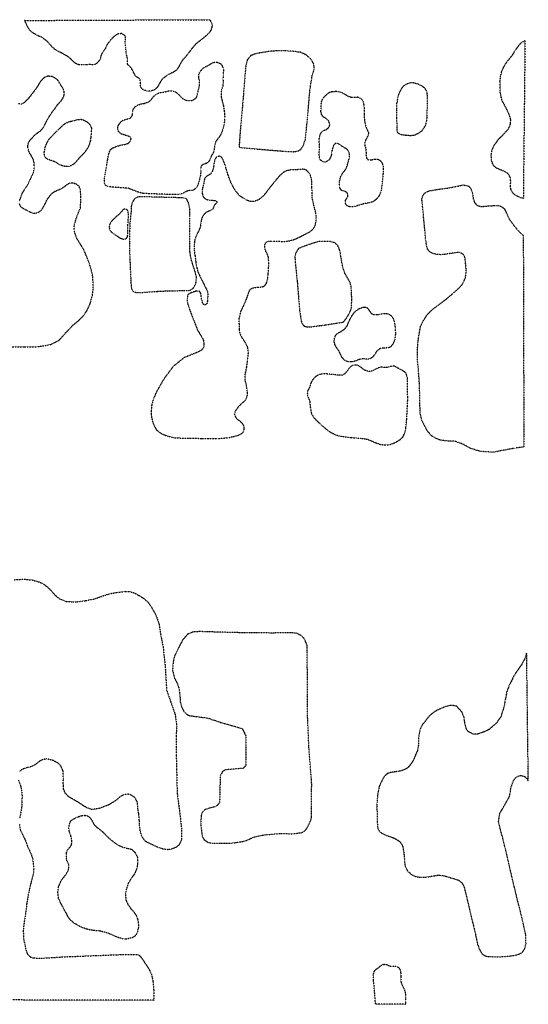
# Model space of a CAD drawing. Extents: x 388846 to 389831, y 107524 to 108327.
# Tile 3 of 3: x 389466 to 389831, y 107540 to 108248. Entities that reach past the tile are written whole.
import ezdxf

# ---------------------------------------------------------------- set-up
doc = ezdxf.new("R2010")
doc.units = 0
doc.header["$MEASUREMENT"] = 0
doc.linetypes.add('Wisdot5', pattern=[0.1, 0.05, -0.05])
doc.linetypes.add('Wisdot7', pattern=[0.2875, 0.125, -0.05, 0.0625, -0.05])
doc.layers.add('E_DTM_Building', color=3, linetype='Wisdot5', lineweight=25)
doc.layers.add('E_DTM_ObscureArea', color=1, linetype='Wisdot7', lineweight=25)

msp = doc.modelspace()

# ---------------------------------------------------------------- linework, layer by layer
at = {"layer": 'E_DTM_Building'}
for points in [[(389630.58, 108220.12, 1640.02), (389629.41, 108218.61, 1640.44), (389628.63, 108215.88, 1640.51), (389628.27, 108213.84, 1640.36), (389627.71, 108207.26, 1640.47), (389626.26, 108189.04, 1640.52), (389624.08, 108164.46, 1640.51), (389623.57, 108156.54, 1640.59), (389624.08, 108155.78, 1640.62), (389643.77, 108154.03, 1640.59), (389655.47, 108153.09, 1640.56), (389662.29, 108152.7, 1640.33), (389666.08, 108153.26, 1640.18), (389667.95, 108154.48, 1640.14), (389669.77, 108157.44, 1640.13), (389671.08, 108161.39, 1640.06), (389672.8, 108177.98, 1640.02), (389674.37, 108197.03, 1639.86), (389676.13, 108207.97, 1639.86), (389677.25, 108210.88, 1639.87), (389677.56, 108213.55, 1639.86), (389676.99, 108216.18, 1639.85), (389674.97, 108219.39, 1639.81), (389671.67, 108222.27, 1639.78), (389667.72, 108224.1, 1639.72), (389661.6, 108224.95, 1639.49), (389656.54, 108225.15, 1639.22), (389651.76, 108225.24, 1639.13), (389645.99, 108224.87, 1639.26), (389641.32, 108224.14, 1639.26), (389636.48, 108223.35, 1639.03), (389634.15, 108222.72, 1639.37), (389631.87, 108221.69, 1639.82), (389630.58, 108220.12, 1640.02)], [(389737.55, 108166.42, 1641.03), (389736.96, 108168.15, 1641.06), (389736.98, 108170.03, 1641.13), (389736.92, 108176.75, 1641.16), (389736.71, 108183.82, 1641.23), (389736.93, 108187.53, 1641.19), (389737.8, 108192.37, 1641.02), (389738.85, 108195.43, 1640.8), (389740.26, 108198.14, 1640.74), (389741.6, 108199.91, 1640.76), (389743.98, 108201.48, 1640.85), (389746.46, 108202.35, 1640.8), (389748.73, 108202.34, 1640.71), (389751.94, 108201.48, 1640.64), (389754.55, 108200.18, 1640.55), (389756.52, 108198.78, 1640.51), (389758.19, 108196.25, 1640.51), (389758.75, 108191.7, 1640.57), (389758.57, 108185.67, 1640.62), (389758.27, 108176.28, 1640.78), (389757.3, 108171.44, 1640.8), (389754.51, 108167.41, 1640.85), (389752.23, 108165.79, 1640.91), (389749.55, 108164.52, 1640.91), (389746.73, 108164.14, 1640.94), (389743.57, 108164.41, 1641), (389740.31, 108164.82, 1641), (389738.83, 108165.42, 1641.03), (389737.55, 108166.42, 1641.03)], [(389828.07, 107940.58, 1639.88), (389821.8, 107939.73, 1639.83), (389814.95, 107938.45, 1639.7), (389805.81, 107936.78, 1639.42), (389796.76, 107937.36, 1639.39), (389789.45, 107939.7, 1639.46), (389783.99, 107942.69, 1639.38), (389778.49, 107944.66, 1639.2), (389771.25, 107944.97, 1638.91), (389767.37, 107945.7, 1638.91), (389764.51, 107947, 1639.02), (389761.61, 107948.69, 1639.1), (389758.76, 107952.11, 1639.23), (389756.92, 107955.56, 1639.4), (389754.74, 107959.85, 1639.47), (389753.63, 107964.85, 1639.57), (389753.32, 107973.01, 1639.7), (389753.17, 107984.45, 1639.75), (389752.27, 107996.5, 1640.05), (389751.6, 108003.88, 1640.09), (389751.65, 108011.07, 1640.19), (389752.08, 108016.76, 1640.28), (389753.04, 108022.89, 1640.43), (389753.95, 108027.34, 1640.6), (389756, 108031.52, 1640.76), (389758.9, 108035.97, 1640.91), (389763.25, 108040.13, 1641.04), (389772.34, 108046.79, 1641.22), (389780.72, 108054.07, 1641.1), (389783.92, 108057.45, 1641.12), (389786.02, 108061.85, 1641.16), (389786.71, 108066.65, 1641.16), (389786.17, 108073.32, 1641.06), (389785.75, 108076.72, 1640.94), (389784.71, 108078.89, 1640.91), (389782.33, 108080.14, 1640.87), (389780.34, 108080.28, 1640.83), (389774.16, 108079.39, 1640.83), (389769.17, 108078.67, 1640.78), (389765.73, 108078.87, 1640.75), (389762.42, 108079.73, 1640.75), (389760.35, 108080.84, 1640.78), (389758.65, 108083.1, 1640.79), (389757.62, 108088.98, 1640.8), (389756.21, 108104.08, 1640.83), (389755.38, 108112.61, 1640.9), (389754.91, 108116.54, 1640.93), (389754.89, 108119.14, 1640.95), (389755.51, 108121.04, 1640.96), (389756.8, 108122.97, 1640.97), (389759.51, 108124.46, 1641.01), (389765.52, 108125.57, 1641.04), (389775.1, 108126.88, 1641.11), (389781.82, 108128.21, 1641.11), (389784.51, 108128.86, 1641.09), (389787.91, 108128.26, 1641.03), (389789.49, 108126.93, 1641.08), (389791.01, 108123.39, 1641.1), (389791.74, 108118.79, 1641.15), (389792.82, 108115.87, 1641.17), (389794.71, 108114.01, 1641.17), (389797.71, 108113.37, 1641.16), (389806.63, 108114.03, 1641.04), (389809.41, 108114.14, 1641.01), (389811.83, 108113.42, 1641.05), (389814.07, 108111.64, 1641.09), (389815.82, 108108.02, 1641.08), (389817.78, 108103.85, 1641.02), (389820.32, 108100.4, 1640.93), (389823.78, 108096.23, 1640.95), (389827.64, 108092.46, 1640.8), (389828.07, 107940.58, 1639.88)], [(389544.74, 108088.13, 1639.55), (389544.88, 108081.42, 1639.63), (389545.06, 108075.64, 1639.66), (389545.69, 108061.91, 1639.63), (389546.01, 108055.38, 1639.74), (389546.74, 108053.08, 1639.9), (389548.41, 108051.83, 1640), (389551.01, 108051.42, 1640.03), (389556.84, 108051.83, 1640.04), (389564.35, 108052.36, 1640.05), (389567.31, 108052.56, 1639.86), (389571.77, 108052.71, 1639.78), (389576.14, 108052.73, 1639.69), (389580.15, 108052.88, 1639.63), (389585.01, 108052.9, 1639.63), (389588.36, 108053.23, 1639.93), (389590, 108054.1, 1640.05), (389591.51, 108055.9, 1640.1), (389592.54, 108058.41, 1640.1), (389592.92, 108062.78, 1640.03), (389591.89, 108066.76, 1639.88), (389590.5, 108070.92, 1639.75), (389589.33, 108074.63, 1639.53), (389588.22, 108080.64, 1639.38), (389588.04, 108088.45, 1639.39), (389588.13, 108096.79, 1639.51), (389588.27, 108105.67, 1639.69), (389588.13, 108111.54, 1639.88), (389587.32, 108115.65, 1640.04), (389585.92, 108118.61, 1640.22), (389584.78, 108119.32, 1640.31), (389582.49, 108119.6, 1640.24), (389580.9, 108119.57, 1640.18), (389580.19, 108119.62, 1639.96), (389576.53, 108119.77, 1640.07), (389551.68, 108120.4, 1639.64), (389548.54, 108119.05, 1639.69), (389547.07, 108116.68, 1639.72), (389546.08, 108113.68, 1639.73), (389545.97, 108109.49, 1639.81), (389545.13, 108101.9, 1639.66), (389544.88, 108095.95, 1639.64), (389544.74, 108088.13, 1639.55)], [(389665.26, 108059.99, 1639.98), (389667, 108038.6, 1640.04), (389668.39, 108029.77, 1640), (389670.17, 108027.53, 1639.97), (389672.09, 108026.86, 1639.97), (389674.01, 108026.79, 1639.94), (389684.83, 108028.17, 1639.97), (389698.1, 108030.25, 1639.83), (389699.61, 108031.74, 1639.9), (389701.13, 108033.96, 1639.86), (389702.82, 108036.65, 1639.8), (389704.1, 108039.88, 1639.72), (389704.5, 108045.76, 1639.73), (389704.29, 108051.46, 1639.75), (389704.02, 108055.79, 1639.97), (389703.31, 108058.61, 1639.98), (389701.47, 108061.93, 1639.92), (389699.57, 108065.3, 1639.85), (389697.86, 108070.23, 1639.82), (389696.93, 108075.88, 1639.85), (389695.83, 108081.89, 1639.86), (389694.35, 108085.44, 1639.89), (389692.26, 108087.31, 1639.89), (389689.38, 108088.11, 1639.93), (389685.42, 108088.25, 1639.9), (389680.32, 108088.1, 1639.93), (389673.76, 108086.04, 1639.98), (389666.24, 108083.2, 1640), (389664.48, 108080.45, 1640), (389663.63, 108077.63, 1640), (389663.78, 108073.67, 1640.04), (389665.26, 108059.99, 1639.98)], [(389672.7, 107770.37, 1638.97), (389672.31, 107798.06, 1639.11), (389670.75, 107802.29, 1639.2), (389668.41, 107804.87, 1639.34), (389664.86, 107806.75, 1639.4), (389662.02, 107807.04, 1639.49), (389648.17, 107806.91, 1639.54), (389630.55, 107806.96, 1639.47), (389606.8, 107807.59, 1639.2), (389595.42, 107807.93, 1638.93), (389590.33, 107807.63, 1638.84), (389586.38, 107805.9, 1638.77), (389582.91, 107801.82, 1638.78), (389577.04, 107790.25, 1638.73), (389576.13, 107785.55, 1638.74), (389575.72, 107780.02, 1638.69), (389577.05, 107774.76, 1638.7), (389578.84, 107771.3, 1638.78), (389580.29, 107767.3, 1638.91), (389580.98, 107762.31, 1638.97), (389581.33, 107756.95, 1638.92), (389582.46, 107753.33, 1638.81), (389583.92, 107750.42, 1638.83), (389585.82, 107748.6, 1638.83), (389587.84, 107747.55, 1638.84), (389601.13, 107745.78, 1639.11), (389610.41, 107742.66, 1639.09), (389621.62, 107739.53, 1639.3), (389625.82, 107738.13, 1639.48), (389628.26, 107733.19, 1639.51), (389628.35, 107711.85, 1639.52), (389626.64, 107709.72, 1639.52), (389613.55, 107708.6, 1639.14), (389611.52, 107707.24, 1639.1), (389609.97, 107704.24, 1639.01), (389609.53, 107685.25, 1638.93), (389608.87, 107684.05, 1638.92), (389606.83, 107682.31, 1638.91), (389599.16, 107680.11, 1638.74), (389597.07, 107678.04, 1638.7), (389596.23, 107675.64, 1638.45), (389596.03, 107668.75, 1638.45), (389597.07, 107660.64, 1638.4), (389598.37, 107658.44, 1638.43), (389600.72, 107656.79, 1638.46), (389603.72, 107655.89, 1638.5), (389617.9, 107655.87, 1638.74), (389627.37, 107657.34, 1638.78), (389634.67, 107660.53, 1639.02), (389642.23, 107661.96, 1639.18), (389652.03, 107662.78, 1639.12), (389662.38, 107662.72, 1638.7), (389668.57, 107663.45, 1638.43), (389670.98, 107664.97, 1638.3), (389672.64, 107667.31, 1638.29), (389674.63, 107671.35, 1638.15), (389675.53, 107674.3, 1638.09), (389675.67, 107698.93, 1638.3), (389673.69, 107724.33, 1638.62), (389672.68, 107748.37, 1638.9), (389672.7, 107770.37, 1638.97)], [(389722.65, 107671.66, 1637.87), (389723.19, 107666.63, 1638.02), (389724.13, 107664.66, 1638.17), (389725.78, 107663.25, 1638.31), (389728.38, 107661.96, 1638.36), (389730.91, 107660.99, 1638.37), (389733.89, 107659.96, 1638.34), (389736.75, 107658.54, 1638.39), (389738.96, 107657.01, 1638.45), (389740.54, 107654.77, 1638.52), (389741.16, 107653.31, 1638.61), (389741.59, 107650.32, 1638.68), (389742.14, 107646.69, 1638.73), (389742.31, 107642.94, 1638.58), (389742.73, 107639.44, 1638.64), (389744.49, 107635.94, 1638.67), (389747.66, 107633.18, 1638.7), (389750.13, 107632.03, 1638.73), (389753.24, 107631.5, 1638.67), (389757.63, 107631.54, 1638.62), (389761.19, 107632.02, 1638.67), (389766.91, 107633.07, 1638.68), (389772.37, 107632.09, 1638.92), (389777, 107630.6, 1638.99), (389780.94, 107629.49, 1639.15), (389783.28, 107627.83, 1639.29), (389785.1, 107624.77, 1639.39), (389789.76, 107605.1, 1639.27), (389791.31, 107598.86, 1639.04), (389793.23, 107590.59, 1639.13), (389794.71, 107583.46, 1639.14), (389796.15, 107579.57, 1639.01), (389797.98, 107576.45, 1638.84), (389800.89, 107574.72, 1638.76), (389802.99, 107574.45, 1638.77), (389809.98, 107574.22, 1638.7), (389817.92, 107574.81, 1638.62), (389823.72, 107575.85, 1638.59), (389826.84, 107577.3, 1638.7), (389828.76, 107580.08, 1638.7), (389829.61, 107583.64, 1638.7), (389829.46, 107590.06, 1638.76), (389827.29, 107599.86, 1638.86), (389821.14, 107624.62, 1639.1), (389814.63, 107652.56, 1639.17), (389809.85, 107671.33, 1639.24), (389810.71, 107677.11, 1639.18), (389813.98, 107682.75, 1639.11), (389817.77, 107689.53, 1639.05), (389818.89, 107696.07, 1639.05), (389820.44, 107700.44, 1639.05), (389822.69, 107703.48, 1639.05), (389825.55, 107704.61, 1639.01), (389828.41, 107703.96, 1639.01), (389830.18, 107702.48, 1639.02), (389831.25, 107700.44, 1639.04), (389830.07, 107792.36, 1638.76), (389828.65, 107788.36, 1638.8), (389826.27, 107783.86, 1638.82), (389824.03, 107780.82, 1638.73), (389822.43, 107778.48, 1638.77), (389820.76, 107775.95, 1638.89), (389819.54, 107773.22, 1639.02), (389817.48, 107769.23, 1639.21), (389815.93, 107765.05, 1639.23), (389814.69, 107759.08, 1639.17), (389813.76, 107753.81, 1639.26), (389811.5, 107746.64, 1639.29), (389808.23, 107742.02, 1639.23), (389802.8, 107737.41, 1639.32), (389798.66, 107735.59, 1639.3), (389794.9, 107734.28, 1639.15), (389791.47, 107734.36, 1639.04), (389788.24, 107735.97, 1638.93), (389786.66, 107738.21, 1638.89), (389785.73, 107741.9, 1638.92), (389785.06, 107746.41, 1638.92), (389783.68, 107750.04, 1638.92), (389779.83, 107754.26, 1638.86), (389777.1, 107754.79, 1638.86), (389773.92, 107754.68, 1638.87), (389770.54, 107753.49, 1638.86), (389765.77, 107751.48, 1638.76), (389761.3, 107748.4, 1638.74), (389758.61, 107745.49, 1638.76), (389755.09, 107740.93, 1638.73), (389753.48, 107737.57, 1638.87), (389752.56, 107733.07, 1638.9), (389752.27, 107726.01, 1638.96), (389751.55, 107722.27, 1638.99), (389750.26, 107719.29, 1638.9), (389749.1, 107716.5, 1638.95), (389747.75, 107713.9, 1639.01), (389745.31, 107710.67, 1639.17), (389743.21, 107709.1, 1639.13), (389739.7, 107707.78, 1639.14), (389736.27, 107707.23, 1638.9), (389732.58, 107706.74, 1638.59), (389730.03, 107705.93, 1638.25), (389727.6, 107703.66, 1638.03), (389725.74, 107700.05, 1638.09), (389724.07, 107696.31, 1638.15), (389723.08, 107691.1, 1638.14), (389722.53, 107684.43, 1638.05), (389722.65, 107671.66, 1637.87)]]:
    msp.add_polyline3d(points, dxfattribs=at)
at = {"layer": 'E_DTM_ObscureArea'}
for points in [[(389583.16, 108218.78, 1639.35), (389581.88, 108217.02, 1639.54), (389580.94, 108215.17, 1639.7), (389579.95, 108213.19, 1639.88), (389578.58, 108211.34, 1639.94), (389576.54, 108209.99, 1639.97), (389574.9, 108209.11, 1640.01), (389573, 108208.16, 1639.93), (389570.25, 108206.36, 1639.79), (389568.47, 108204.96, 1639.78), (389567.19, 108203.33, 1639.97), (389566.43, 108201.88, 1640.22), (389565.62, 108200.43, 1640.47), (389564.51, 108198.72, 1640.54), (389562.91, 108197.27, 1640.54), (389560.17, 108196.27, 1640.52), (389557.48, 108196.33, 1640.41), (389555.1, 108197.01, 1640.37), (389553.73, 108197.9, 1640.32), (389552.82, 108199.27, 1640.15), (389552.7, 108201.17, 1640.06), (389552.71, 108202.89, 1640.2), (389552.41, 108204.44, 1640.37), (389551.88, 108205.32, 1640.44), (389550.91, 108205.86, 1640.5), (389549.73, 108206.53, 1640.52), (389548.72, 108207.77, 1640.43), (389548.2, 108208.92, 1640.38), (389547.58, 108210.11, 1640.19), (389546.93, 108211.4, 1639.79), (389546.14, 108212.73, 1639.9), (389544.91, 108214.15, 1641.11), (389543.55, 108215.3, 1642.74), (389543.3, 108216.54, 1643.8), (389543.48, 108217.82, 1644.06), (389543.4, 108219.45, 1643.6), (389543.06, 108221.09, 1642.57), (389542.45, 108223.25, 1641.19), (389542.37, 108224.31, 1640.38), (389542.29, 108225.99, 1640.01), (389542.13, 108227.62, 1639.7), (389541.7, 108230.23, 1639.6), (389541.8, 108232.75, 1639.53), (389542.03, 108234.64, 1639.54), (389541.47, 108236.32, 1639.6), (389539.18, 108237.57, 1639.63), (389536.71, 108237.41, 1639.66), (389534.05, 108235.84, 1639.63), (389532.45, 108234.21, 1639.62), (389530.94, 108232.63, 1639.57), (389528.85, 108229.86, 1639.59), (389528.09, 108228.37, 1639.62), (389527.47, 108226.96, 1639.66), (389526.36, 108225.47, 1639.81), (389525.2, 108223.75, 1639.95), (389524.75, 108222.78, 1640.26), (389524.3, 108221.55, 1640.65), (389524.03, 108220.32, 1640.23), (389523.72, 108219.21, 1639.84), (389522.87, 108217.94, 1639.82), (389521.45, 108216.36, 1639.82), (389519.9, 108215.31, 1639.85), (389518.4, 108215.18, 1639.87), (389516.67, 108215.33, 1639.97), (389514.29, 108215.25, 1640.1), (389512, 108215.13, 1640.1), (389510.32, 108215.1, 1640.12), (389508.33, 108215.24, 1639.79), (389506.53, 108215.92, 1639.53), (389505.38, 108216.67, 1639.5), (389504.15, 108217.74, 1639.67), (389502.53, 108219.51, 1639.56), (389501.04, 108220.72, 1639.34), (389498.88, 108222.01, 1639.22), (389496.11, 108223.57, 1639.17), (389493.65, 108224.78, 1639.16), (389491.14, 108226.33, 1639.14), (389489.3, 108227.98, 1639.11), (389487.63, 108229.93, 1639.2), (389485.7, 108231.97, 1639.31), (389482.14, 108234.73, 1639.32), (389479.37, 108235.94, 1639.42), (389476.95, 108237.19, 1639.54), (389475.32, 108238.12, 1639.7), (389473.56, 108239.68, 1640.01), (389472.08, 108241.76, 1640.31), (389469.51, 108247.02, 1640.31), (389602.45, 108247.57, 1638.39), (389603.71, 108245.36, 1638.32), (389604.14, 108243.72, 1638.33), (389604, 108242.09, 1638.32), (389603.24, 108239.93, 1638.27), (389601.95, 108238.04, 1638.41), (389599.68, 108235.8, 1638.57), (389596.31, 108233.09, 1638.61), (389593.7, 108231.07, 1638.63), (389592.06, 108229.63, 1638.72), (389589.75, 108226.99, 1638.86), (389588.1, 108224.79, 1639.14), (389585.7, 108221.63, 1639.25), (389583.16, 108218.78, 1639.35)], [(389828.88, 108232.53, 1639.11), (389827.68, 108119.11, 1640.69), (389824.6, 108120.09, 1640.92), (389821.43, 108121.74, 1640.97), (389819.55, 108123.87, 1640.85), (389818.72, 108125.86, 1640.83), (389818.47, 108128.03, 1640.69), (389818.62, 108130.81, 1640.75), (389818.54, 108133.41, 1640.79), (389817.5, 108135.98, 1640.72), (389815.97, 108137.53, 1640.69), (389813.54, 108138.83, 1640.72), (389810.95, 108139.77, 1640.8), (389808.35, 108140.98, 1640.79), (389806.64, 108142.35, 1640.85), (389805.67, 108144.08, 1640.86), (389804.81, 108146.91, 1640.79), (389804.61, 108150.62, 1640.77), (389805.2, 108153.88, 1640.72), (389806.64, 108157.14, 1640.66), (389809.62, 108161.31, 1640.6), (389814.32, 108166.19, 1640.54), (389817.17, 108169.35, 1640.39), (389818.56, 108172.87, 1640.35), (389818.62, 108176, 1640.3), (389817.49, 108179.63, 1640.17), (389814.92, 108184.94, 1639.86), (389812.39, 108189.46, 1639.92), (389811.05, 108195.47, 1639.82), (389810.94, 108199.13, 1639.79), (389810.92, 108203.46, 1639.58), (389811.39, 108206.99, 1639.39), (389812.16, 108210.38, 1639.31), (389813.67, 108213.68, 1639.28), (389815.06, 108216.01, 1639.28), (389817.06, 108218.69, 1639.28), (389819.51, 108221.72, 1639.28), (389822.85, 108226.78, 1639.15), (389824.89, 108229.77, 1639.18), (389826.84, 108231.48, 1639.12), (389828.88, 108232.53, 1639.11)], [(389595.09, 108202.02, 1639.94), (389594.97, 108203.83, 1639.85), (389594.5, 108206.13, 1639.75), (389594.69, 108208.43, 1639.63), (389595.8, 108210.54, 1639.56), (389597.53, 108212.6, 1639.53), (389599.71, 108213.91, 1639.54), (389601.74, 108214.87, 1639.5), (389603.87, 108216.27, 1639.38), (389605.9, 108217.06, 1639.38), (389607.93, 108217, 1639.35), (389610.09, 108216.06, 1639.29), (389611.23, 108214.77, 1639.23), (389612.19, 108212.52, 1639.26), (389612.31, 108210.4, 1639.31), (389611.98, 108207.93, 1639.28), (389611.97, 108204.88, 1639.37), (389612.04, 108201.97, 1639.37), (389611.8, 108199.54, 1639.42), (389610.64, 108196.15, 1639.31), (389610.65, 108192, 1639.41), (389611.22, 108189.84, 1639.45), (389612.25, 108185.81, 1639.48), (389612.93, 108181.57, 1639.54), (389613.26, 108176.85, 1639.67), (389612.79, 108172.48, 1639.78), (389611.66, 108168.21, 1639.85), (389610.5, 108165.3, 1639.82), (389609.25, 108163.23, 1639.79), (389607.87, 108161.61, 1639.59), (389606.8, 108159.94, 1639.67), (389606.31, 108158.53, 1639.85), (389605.85, 108156.19, 1640.16), (389605.53, 108153.28, 1640.28), (389604.68, 108151.34, 1640.35), (389603.7, 108149.89, 1640.5), (389603.16, 108148.75, 1640.62), (389602.71, 108147.56, 1640.87), (389602.13, 108146.28, 1640.91), (389601.11, 108145.1, 1640.9), (389599.78, 108144.27, 1640.94), (389598.63, 108143.83, 1640.88), (389597.53, 108143.44, 1640.74), (389596.51, 108142.7, 1640.44), (389595.97, 108141.55, 1640.07), (389595.92, 108139.96, 1639.75), (389596, 108138.51, 1639.38), (389595.85, 108136.17, 1639.37), (389595.39, 108133.74, 1639.97), (389594.9, 108132.11, 1640.26), (389594.4, 108130.17, 1640.62), (389593.6, 108128.24, 1640.71), (389592.57, 108126.61, 1640.63), (389591.11, 108125.29, 1640.52), (389589.78, 108124.82, 1640.37), (389587.66, 108124.74, 1640.28), (389586.03, 108124.31, 1640.34), (389584.57, 108123.65, 1640.32), (389582.97, 108122.56, 1640.24), (389581.2, 108122.17, 1640.1), (389576.3, 108121.89, 1640.12), (389554.72, 108122.68, 1639.7), (389550.89, 108123.72, 1639.69), (389544.06, 108126.41, 1639.63), (389532.37, 108127.32, 1639.51), (389529.51, 108127.51, 1639.51), (389527.83, 108128.36, 1639.51), (389526.83, 108130.13, 1639.51), (389526.75, 108132.03, 1639.53), (389527.08, 108134.94, 1639.63), (389527.62, 108137.8, 1639.87), (389528.31, 108142.08, 1640), (389529.18, 108147.2, 1640.2), (389529.86, 108150.68, 1640.31), (389530.45, 108152.79, 1640.32), (389531.34, 108154.38, 1640.32), (389533.03, 108155.6, 1640.31), (389535.72, 108156.6, 1640.32), (389538.55, 108157.47, 1640.15), (389541.25, 108157.85, 1640.04), (389543.77, 108158.72, 1640.06), (389545.63, 108160.52, 1640.04), (389545.95, 108162.15, 1639.95), (389545.25, 108163.3, 1639.94), (389543.14, 108164.15, 1639.93), (389541.07, 108164.78, 1639.9), (389538.91, 108165.46, 1639.82), (389537.02, 108167.06, 1639.85), (389536.33, 108169.09, 1639.88), (389536.74, 108171.6, 1639.87), (389538.39, 108173.93, 1639.87), (389539.67, 108175.12, 1639.87), (389542.37, 108176.03, 1639.97), (389544.4, 108176.46, 1640.25), (389545.6, 108177.11, 1640.47), (389546.4, 108178.03, 1640.69), (389546.89, 108179.09, 1640.81), (389546.99, 108180.86, 1640.83), (389547.35, 108182.84, 1640.8), (389548.47, 108184.69, 1640.72), (389550.64, 108186.22, 1640.63), (389553.07, 108187.04, 1640.59), (389555.68, 108187.51, 1640.57), (389558.29, 108188.43, 1640.55), (389559.93, 108189.61, 1640.57), (389560.99, 108190.93, 1640.56), (389562.33, 108192.55, 1640.52), (389563.97, 108194, 1640.5), (389565.7, 108194.87, 1640.52), (389568.44, 108195.47, 1640.56), (389570.56, 108195.77, 1640.5), (389573.08, 108196.5, 1640.41), (389575.68, 108196.4, 1640.37), (389578.19, 108195.55, 1640.31), (389579.99, 108193.9, 1640.28), (389581.61, 108192.22, 1640.25), (389583.24, 108190.75, 1640.13), (389584.51, 108190.04, 1640.09), (389586.01, 108189.63, 1640.19), (389588.79, 108189.39, 1640.25), (389590.34, 108189.69, 1640.32), (389592.07, 108190.88, 1640.32), (389593.04, 108191.88, 1640.26), (389593.54, 108193.51, 1640.16), (389594.22, 108196.47, 1640.12), (389594.94, 108199.51, 1640.04), (389595.09, 108202.02, 1639.94)], [(389465.89, 108117.61, 1640.26), (389466.87, 108120.27, 1640.07), (389467.85, 108122.97, 1639.78), (389469.43, 108125.4, 1639.67), (389470.95, 108127.68, 1639.63), (389472.35, 108130.34, 1639.7), (389473.18, 108132.03, 1639.75), (389475.18, 108136.24, 1639.6), (389476.16, 108138.81, 1639.64), (389476.45, 108141.83, 1639.58), (389476.33, 108144.86, 1639.5), (389475.75, 108147.07, 1639.38), (389474.98, 108148.64, 1639.26), (389473.84, 108150.57, 1639.23), (389472.75, 108152.5, 1639.17), (389471.94, 108154.76, 1639.32), (389471.82, 108157.05, 1639.67), (389472.15, 108158.75, 1640.33), (389473.08, 108160.58, 1641.01), (389474.83, 108162.54, 1641.65), (389476.5, 108164.42, 1642.31), (389478.43, 108165.97, 1642.42), (389480.83, 108167.65, 1642.45), (389482.58, 108169.57, 1642.43), (389483.74, 108171.54, 1642.27), (389485.88, 108175.79, 1641.94), (389487.46, 108178.49, 1641.77), (389490, 108182.06, 1641.38), (389491.67, 108184.3, 1640.92), (389493.2, 108186.58, 1640.42), (389495.46, 108189, 1639.93), (389496.94, 108191.1, 1639.7), (389497.87, 108193.21, 1639.67), (389497.93, 108195.41, 1639.63), (389497.62, 108196.88, 1639.57), (389496.62, 108198.82, 1639.47), (389495.3, 108200.89, 1639.5), (389493.66, 108203.7, 1639.47), (389491.7, 108205.5, 1639.29), (389489.18, 108206.71, 1639.12), (389486.06, 108206.96, 1638.97), (389483.44, 108205.87, 1638.92), (389481.41, 108203.86, 1639.09), (389479.74, 108201.35, 1639.24), (389477.89, 108198.42, 1639.27), (389475.53, 108195.18, 1639.26), (389472.48, 108191.25, 1639.21), (389469.1, 108187.92, 1639.24), (389467.22, 108186.92, 1639.23), (389465.15, 108187.11, 1639.21)], [(389682.43, 108186.14, 1640.16), (389682.75, 108188.69, 1640.25), (389683.69, 108190.94, 1640.23), (389685.38, 108192.87, 1640.16), (389686.89, 108194.19, 1640.17), (389688.31, 108195.33, 1640.22), (389690.25, 108195.98, 1640.38), (389693.34, 108196.14, 1640.54), (389696.25, 108195.68, 1640.59), (389698.28, 108194.87, 1640.5), (389700.52, 108193.4, 1640.59), (389702.19, 108192.46, 1640.65), (389704.35, 108191.83, 1640.72), (389706.47, 108192, 1640.84), (389708.72, 108192.03, 1640.87), (389710.75, 108191.18, 1640.87), (389712.37, 108189.54, 1640.82), (389713.23, 108185.65, 1640.97), (389713.37, 108179.82, 1641.2), (389713.49, 108176.64, 1641.26), (389714, 108172.93, 1641.22), (389714.73, 108170.1, 1641.09), (389715.56, 108168.33, 1641.13), (389716.38, 108166.43, 1640.94), (389716.38, 108164.97, 1640.76), (389715.44, 108162.95, 1640.67), (389714.32, 108160.92, 1640.69), (389713.87, 108159.07, 1640.69), (389713.95, 108156.95, 1640.67), (389714.55, 108154.66, 1640.91), (389714.71, 108152.27, 1640.98), (389714.66, 108150.37, 1641.07), (389715, 108148.3, 1641.18), (389715.65, 108147.23, 1641.35), (389716.49, 108146.79, 1641.56), (389718.56, 108146.82, 1641.6), (389721.08, 108147.47, 1641.57), (389723.11, 108147.37, 1641.4), (389724.92, 108146.43, 1641.26), (389726.19, 108144.7, 1641.16), (389727.05, 108142.05, 1641.01), (389726.94, 108137.19, 1640.76), (389726.23, 108129.43, 1640.57), (389725.27, 108123.7, 1640.62), (389723.84, 108120.62, 1640.56), (389721.84, 108118.29, 1640.57), (389719.18, 108116.54, 1640.65), (389715.95, 108115.76, 1640.76), (389711.98, 108115.04, 1640.7), (389707.82, 108113.69, 1640.72), (389705.79, 108113, 1640.66), (389702.87, 108113.06, 1640.6), (389700.76, 108114.04, 1640.65), (389699.89, 108115.77, 1640.62), (389699.95, 108117.84, 1640.54), (389700.88, 108119.29, 1640.53), (389701.68, 108120.66, 1640.5), (389701.34, 108122.95, 1640.56), (389699.67, 108124.2, 1640.5), (389696.98, 108124.97, 1640.47), (389695.85, 108126.61, 1640.47), (389695.72, 108128.15, 1640.38), (389695.57, 108131.02, 1640.42), (389696.34, 108134.46, 1640.39), (389697.81, 108137.01, 1640.5), (389699.19, 108138.94, 1640.48), (389700.74, 108141.1, 1640.45), (389701.24, 108143.13, 1640.5), (389702.05, 108145.77, 1640.6), (389702.77, 108148.06, 1640.73), (389702.91, 108149.74, 1640.9), (389702.53, 108152.25, 1640.91), (389701.61, 108154.02, 1640.7), (389699.77, 108155.32, 1640.56), (389697.88, 108156.3, 1640.53), (389695.85, 108157.81, 1640.44), (389694.01, 108158.66, 1640.39), (389692.42, 108158.49, 1640.41), (389691.39, 108157.17, 1640.54), (389690.36, 108154.36, 1640.53), (389690.04, 108151.89, 1640.54), (389689.67, 108149.9, 1640.48), (389688.55, 108147.22, 1640.42), (389686.69, 108145.73, 1640.42), (389685.32, 108145.29, 1640.41), (389683.78, 108145.48, 1640.41), (389682.24, 108146.5, 1640.47), (389681.49, 108147.57, 1640.5), (389681.02, 108150.09, 1640.54), (389681.23, 108154.32, 1640.44), (389681.16, 108158.6, 1640.34), (389681.05, 108161.65, 1640.34), (389681.64, 108164.87, 1640.31), (389682.8, 108166.89, 1640.31), (389684.35, 108167.94, 1640.08), (389686.39, 108168.86, 1639.86), (389687.98, 108170.13, 1639.91), (389688.65, 108171.84, 1640), (389688.18, 108174.32, 1640.07), (389687, 108175.74, 1640.07), (389684.98, 108177.16, 1640.03), (389683.7, 108178.01, 1640), (389682.87, 108179.29, 1640.06), (389682.35, 108181.06, 1640.13), (389682.37, 108183.58, 1640.17), (389682.43, 108186.14, 1640.16)], [(389494.4, 108169.2, 1639.37), (389497.64, 108172.23, 1639.28), (389499.32, 108173.37, 1639.28), (389501.44, 108174.28, 1639.17), (389503.26, 108174.71, 1639.23), (389504.89, 108175.06, 1639.54), (389507.41, 108175.79, 1639.81), (389509.75, 108176.09, 1639.98), (389511.65, 108175.55, 1640.03), (389513.06, 108174.88, 1640.01), (389514.64, 108173.9, 1639.98), (389515.96, 108172.65, 1639.91), (389516.92, 108171.28, 1639.79), (389517.48, 108169.77, 1639.6), (389517.33, 108166.33, 1639.6), (389517.05, 108163.24, 1639.72), (389516.59, 108160.16, 1639.79), (389515.69, 108157.16, 1639.82), (389514.44, 108154.87, 1639.79), (389512.3, 108151.89, 1639.76), (389510.04, 108149.6, 1639.72), (389508.53, 108148.07, 1639.72), (389507.6, 108146.88, 1639.67), (389506.13, 108145.08, 1639.53), (389504.53, 108143.68, 1639.35), (389503.02, 108142.76, 1639.29), (389501.03, 108142.11, 1639.37), (389498.92, 108142.08, 1639.45), (389497.11, 108142.44, 1639.47), (389494.73, 108143.34, 1639.57), (389492.44, 108144.68, 1639.56), (389490.99, 108145.52, 1639.53), (389489.76, 108146.02, 1639.47), (389487.91, 108146.56, 1639.37), (389486.23, 108147.23, 1639.37), (389484.7, 108148.25, 1639.32), (389483.91, 108149.49, 1639.32), (389483.56, 108150.95, 1639.32), (389483.66, 108152.89, 1639.38), (389484.35, 108156.15, 1639.41), (389485.38, 108158.75, 1639.45), (389487.2, 108161.92, 1639.42), (389491.29, 108166.22, 1639.5), (389494.4, 108169.2, 1639.37)], [(389623.76, 108026.32, 1639.39), (389623.62, 108032.76, 1639.48), (389624.8, 108037.88, 1639.45), (389627.08, 108042.67, 1639.51), (389629.23, 108047.83, 1639.54), (389630.85, 108052.67, 1639.57), (389631.96, 108054.12, 1639.6), (389633.46, 108054.86, 1639.62), (389635.54, 108055.2, 1639.62), (389637.48, 108055.37, 1639.56), (389639.16, 108055.53, 1639.54), (389640.71, 108055.83, 1639.56), (389641.95, 108056.53, 1639.59), (389643.24, 108058.34, 1639.6), (389644.09, 108061.33, 1639.6), (389644.38, 108064.86, 1639.62), (389644.81, 108070.33, 1639.65), (389644.83, 108073.99, 1639.63), (389644.54, 108077.04, 1639.6), (389643.89, 108078.99, 1639.6), (389642.8, 108081.16, 1639.6), (389641.97, 108083.15, 1639.62), (389641.9, 108085.49, 1639.63), (389642.57, 108087.29, 1639.67), (389643.9, 108088.21, 1639.67), (389645.31, 108088.47, 1639.65), (389647.7, 108088.5, 1639.66), (389650.87, 108088.44, 1639.72), (389654.05, 108088.24, 1639.82), (389657.45, 108088.31, 1639.87), (389660.23, 108088.78, 1639.85), (389663.37, 108089.73, 1639.94), (389665.76, 108090.82, 1640.04), (389668.51, 108092.22, 1640.06), (389671.25, 108093.61, 1640.09), (389673.86, 108094.92, 1640.01), (389676.52, 108096.89, 1640.06), (389677.99, 108099.27, 1640.07), (389678.71, 108101.87, 1640.15), (389679, 108105.22, 1640.24), (389678.45, 108109.37, 1640.28), (389676.9, 108115.47, 1640.2), (389676, 108120.02, 1640.34), (389675.86, 108127.31, 1640.32), (389675.63, 108132.6, 1640.34), (389674.55, 108136.58, 1640.32), (389671.87, 108139.51, 1640.35), (389669.49, 108140.14, 1640.34), (389665.08, 108139.77, 1640.29), (389660.8, 108139.71, 1640.26), (389657.92, 108139.06, 1640.29), (389655.53, 108137.97, 1640.31), (389652.87, 108135.65, 1640.34), (389649.45, 108131.74, 1640.35), (389645.67, 108127, 1640.35), (389641.18, 108121.11, 1640.26), (389637.67, 108118.26, 1640.29), (389634.67, 108117.04, 1640.26), (389631.84, 108116.84, 1640.2), (389628.36, 108118.18, 1640.16), (389623.96, 108121.03, 1640.12), (389620.81, 108124.81, 1640.06), (389619.1, 108127.82, 1639.93), (389617.66, 108130.52, 1639.87), (389616.53, 108133.44, 1639.82), (389615.62, 108136.22, 1639.88), (389614.67, 108138.96, 1639.91), (389613.67, 108142.55, 1640), (389612.2, 108146.53, 1639.91), (389611.06, 108148.65, 1639.94), (389609.35, 108149.46, 1640.18), (389608.02, 108149.24, 1640.43), (389607, 108148.59, 1640.59), (389606.11, 108147.14, 1640.66), (389605.52, 108144.4, 1640.77), (389605.19, 108141.36, 1640.85), (389604.38, 108138.85, 1640.84), (389603.94, 108137.79, 1640.83), (389603, 108136.74, 1640.68), (389601.59, 108135.82, 1640.37), (389600.17, 108134.95, 1639.91), (389599.46, 108134.29, 1639.81), (389598.66, 108133.1, 1640.12), (389598.38, 108131.3, 1640.6), (389598.06, 108129.4, 1640.99), (389597.29, 108126.58, 1640.94), (389596.97, 108124.37, 1640.83), (389597.14, 108122.34, 1640.77), (389597.61, 108120.88, 1640.65), (389598.36, 108119.64, 1640.37), (389599.46, 108118.88, 1640.2), (389600.69, 108118.3, 1640.16), (389602.72, 108117.94, 1640.16), (389605.54, 108117.74, 1640.15), (389607.08, 108117.47, 1640.1), (389607.56, 108116.59, 1640.06), (389607.29, 108115.62, 1640.04), (389606.14, 108114.74, 1640.03), (389605.47, 108113.55, 1639.98), (389605.16, 108112.54, 1639.94), (389604.58, 108111.53, 1640), (389603.47, 108110.74, 1640.03), (389601.52, 108109.87, 1640.16), (389599.62, 108108.95, 1640.19), (389598.33, 108107.72, 1640.22), (389597.13, 108106.01, 1640.28), (389596.32, 108103.41, 1640.32), (389596.04, 108101.16, 1640.29), (389595.76, 108098.87, 1640.32), (389595.04, 108096.93, 1640.35), (389594.15, 108095.21, 1640.38), (389593.04, 108092.97, 1640.31), (389592.14, 108090.81, 1640.16), (389591.46, 108088.08, 1640.07), (389591.27, 108085.87, 1639.98), (389591.21, 108082.96, 1639.98), (389591.93, 108077.4, 1640), (389592.39, 108073.68, 1640.07), (389593.12, 108069.4, 1640.24), (389594.03, 108066.22, 1640.35), (389595.42, 108063.25, 1640.47), (389596.95, 108060.15, 1640.35), (389598.26, 108057.58, 1640.24), (389598.91, 108056.12, 1640.15), (389600.05, 108054.09, 1640.12), (389600.92, 108052.23, 1640.07), (389601.04, 108049.93, 1640.13), (389600.94, 108047.9, 1640.07), (389600.84, 108045.7, 1640), (389600.38, 108043.4, 1639.91), (389599.14, 108042.57, 1639.93), (389598.04, 108043.02, 1640), (389597.43, 108044, 1640.13), (389596.6, 108046.87, 1640.2), (389596.22, 108049.21, 1640.31), (389595.88, 108051.24, 1640.31), (389595.22, 108052.22, 1640.26), (389594.39, 108052.62, 1640.31), (389592.58, 108052.59, 1640.29), (389591.16, 108052.02, 1640.09), (389589, 108051.37, 1639.88), (389586.83, 108050.06, 1639.69), (389586.15, 108047.46, 1639.63), (389586.44, 108043.93, 1639.59), (389588.17, 108038.84, 1639.56), (389590.26, 108033.14, 1639.45), (389592, 108028.93, 1639.44), (389593.82, 108024.24, 1639.44), (389594.87, 108022.6, 1639.44), (389596.4, 108020.12, 1639.38), (389597.41, 108018.44, 1639.44), (389598.02, 108017.02, 1639.54), (389598.31, 108014.55, 1639.63), (389598.26, 108012.74, 1639.69), (389597.97, 108011.79, 1639.7), (389595.86, 108009.58, 1639.72), (389583.87, 108004.62, 1639.79), (389576.15, 107998.39, 1639.62), (389572.23, 107993.14, 1639.32), (389570.37, 107990.66, 1639.01), (389568.67, 107988.07, 1639.11), (389566.98, 107984.99, 1639.14), (389564.35, 107980.5, 1639.23), (389561.98, 107975.17, 1639.2), (389560.76, 107970.55, 1639.17), (389560.39, 107967.11, 1639.17), (389560.37, 107964.06, 1639.23), (389560.75, 107961.5, 1639.25), (389561.53, 107958.4, 1639.66), (389562.48, 107956.06, 1639.9), (389564.14, 107952.83, 1639.88), (389567.26, 107950.47, 1639.82), (389570.96, 107948.77, 1639.73), (389576.38, 107947.28, 1639.67), (389584.63, 107946.84, 1639.67), (389596.46, 107946.77, 1639.62), (389608.2, 107946.65, 1639.63), (389615.66, 107947.23, 1639.65), (389622.16, 107948.74, 1639.54), (389624.9, 107949.96, 1639.51), (389626.28, 107951.09, 1639.44), (389626.9, 107952.15, 1639.38), (389627.22, 107953.3, 1639.35), (389627.23, 107954.8, 1639.26), (389627.01, 107955.68, 1639.19), (389626.05, 107957.23, 1639.03), (389624.42, 107958.92, 1638.91), (389622.4, 107960.34, 1638.86), (389621, 107962.12, 1638.83), (389620.48, 107963.53, 1638.8), (389620.36, 107965.08, 1638.79), (389621.16, 107966.7, 1638.78), (389622.27, 107968.2, 1638.82), (389623.12, 107969.47, 1638.89), (389624.8, 107971.22, 1639.31), (389628.18, 107974.21, 1639.51), (389629.48, 107977.6, 1639.59), (389629.49, 107980.34, 1639.6), (389628.94, 107984.31, 1639.54), (389627.95, 107988.47, 1639.5), (389627.98, 107992.71, 1639.56), (389628.98, 107997.78, 1639.65), (389629.65, 108003.15, 1639.55), (389630.28, 108008.89, 1639.57), (389629.64, 108012.2, 1639.51), (389628.02, 108015.48, 1639.48), (389626.14, 108018.4, 1639.42), (389624.35, 108021.59, 1639.39), (389623.84, 108024.42, 1639.38), (389623.76, 108026.32, 1639.39)], [(389458.11, 108012.36, 1639.47), (389468.85, 108012.57, 1639.49), (389478.45, 108012.61, 1639.44), (389487.91, 108014.11, 1639.44), (389494.13, 108017.2, 1639.44), (389498.3, 108021.81, 1639.44), (389501.66, 108025.37, 1639.32), (389504.43, 108028.29, 1639.23), (389507.89, 108031.07, 1639.23), (389511.67, 108034.77, 1639.2), (389514.36, 108038.74, 1639.14), (389516.45, 108043.32, 1639.09), (389518.23, 108049.74, 1639.06), (389518.82, 108055.2, 1639.09), (389518.45, 108063.23, 1639.06), (389516.88, 108069.58, 1639.04), (389514.85, 108075.46, 1639.04), (389511.91, 108082.41, 1639.1), (389509.86, 108085.73, 1639.2), (389506.82, 108090.8, 1639.15), (389505.01, 108096.08, 1639.14), (389505.27, 108100.49, 1639.17), (389506.67, 108105.12, 1639.2), (389509.51, 108112.26, 1639.26), (389509.92, 108118.41, 1639.29), (389509.64, 108125.3, 1639.32), (389508.55, 108127.87, 1639.32), (389506.54, 108129.45, 1639.32), (389504.2, 108130.1, 1639.32), (389501.91, 108130.07, 1639.32), (389500.16, 108129.21, 1639.32), (389497.02, 108126.75, 1639.41), (389494.49, 108125.48, 1639.44), (389491.13, 108123.98, 1639.53), (389488.5, 108122.16, 1639.55), (389486.65, 108119.97, 1639.58), (389485.13, 108117.59, 1639.67), (389483.96, 108115.12, 1639.69), (389482.48, 108112.28, 1639.6), (389481.04, 108110.32, 1639.5), (389479.01, 108108.86, 1639.46), (389476.72, 108108.32, 1639.44), (389475.07, 108108.52, 1639.4), (389473.46, 108109.26, 1639.38), (389472.04, 108109.96, 1639.6), (389470.81, 108110.65, 1639.78), (389469.25, 108111.35, 1639.84), (389467.24, 108112.69, 1639.98), (389466.1, 108114.22, 1640.07), (389465.74, 108115.82, 1640.19)], [(389538.29, 108090.62, 1639.65), (389540.54, 108089.85, 1639.56), (389542, 108090.11, 1639.65), (389542.93, 108090.77, 1639.67), (389543.42, 108091.65, 1639.69), (389543.51, 108092.53, 1639.69), (389543.69, 108099.59, 1639.69), (389544.09, 108107.62, 1639.7), (389543.66, 108110.27, 1639.69), (389542.65, 108111.29, 1639.67), (389541.37, 108111.56, 1639.67), (389540.49, 108111.3, 1639.66), (389537.25, 108107.62, 1639.66), (389535.25, 108106.04, 1639.67), (389531.7, 108102.53, 1639.72), (389530.54, 108100.42, 1639.73), (389530.22, 108098.34, 1639.73), (389530.56, 108096.58, 1639.73), (389531.57, 108095.29, 1639.72), (389533.1, 108094, 1639.65), (389535.48, 108092.44, 1639.63), (389538.29, 108090.62, 1639.65)], [(389699.36, 108025.34, 1639.65), (389701.07, 108027.49, 1639.69), (389702.7, 108031.43, 1639.76), (389704.79, 108035.22, 1639.8), (389706.41, 108037.37, 1639.73), (389709.46, 108039.88, 1639.73), (389710.51, 108040.24, 1639.76), (389712.81, 108041.01, 1639.76), (389714.37, 108041.13, 1639.71), (389715.75, 108040.53, 1639.68), (389717.25, 108038.27, 1639.73), (389718.48, 108036.57, 1639.73), (389720.13, 108035.78, 1639.88), (389722.38, 108035.67, 1640.14), (389724.4, 108035.93, 1640.42), (389726.74, 108036.33, 1640.55), (389729.04, 108036.46, 1640.52), (389730.64, 108036.22, 1640.57), (389732.42, 108035.2, 1640.43), (389733.93, 108033.45, 1640.32), (389735.01, 108030.69, 1640.26), (389735.63, 108026.37, 1640.29), (389735.83, 108021.73, 1640.31), (389735.3, 108017.56, 1640.23), (389734.09, 108014.67, 1640.19), (389732.34, 108012.43, 1640.14), (389730.82, 108011.84, 1640.26), (389728.94, 108011.67, 1640.28), (389726.92, 108011.68, 1640.13), (389724.8, 108011.28, 1639.91), (389722.36, 108009.37, 1639.69), (389721.11, 108007.36, 1639.62), (389719.49, 108005.12, 1639.5), (389717.46, 108003.94, 1639.42), (389715.62, 108003.58, 1639.47), (389712.73, 108003.96, 1639.39), (389709.7, 108003.43, 1639.45), (389706.98, 108002.25, 1639.42), (389704.14, 108001.63, 1639.34), (389701.2, 108001.92, 1639.34), (389699.55, 108002.66, 1639.34), (389697.73, 108004.56, 1639.47), (389696.36, 108007.13, 1639.51), (389695.28, 108009.57, 1639.53), (389693.59, 108011.92, 1639.6), (389692.41, 108013.86, 1639.6), (389691.69, 108016.89, 1639.57), (389692.73, 108020.74, 1639.6), (389694.2, 108022.3, 1639.69), (389696.51, 108023.38, 1639.69), (389699.36, 108025.34, 1639.65)], [(389672.91, 107976.84, 1639.37), (389674.18, 107973.57, 1639.4), (389674.75, 107968.66, 1639.4), (389675.32, 107964.89, 1639.31), (389676.96, 107961.9, 1639.28), (389679.79, 107959.03, 1639.27), (389683.62, 107955.43, 1639.13), (389686.82, 107952.89, 1639.02), (389689.61, 107950.99, 1638.96), (389692.58, 107949.41, 1638.93), (389695.61, 107948.52, 1638.93), (389699.37, 107947.86, 1638.93), (389703.68, 107947.42, 1638.91), (389707.63, 107947.07, 1638.9), (389710.52, 107946.83, 1638.96), (389713.68, 107946.53, 1638.93), (389716.34, 107945.88, 1638.93), (389718.95, 107944.8, 1638.93), (389721.83, 107943.55, 1638.99), (389725.09, 107942.34, 1638.94), (389727.84, 107942.14, 1638.94), (389730.64, 107942.07, 1638.99), (389733.26, 107942.75, 1639.16), (389735.33, 107943.65, 1639.4), (389739.11, 107945.83, 1639.76), (389741.28, 107947.93, 1639.83), (389742.58, 107950.54, 1639.99), (389743.33, 107954.21, 1639.99), (389743.97, 107961.04, 1639.99), (389744.65, 107974.72, 1640.08), (389744.42, 107990.28, 1640.17), (389743.34, 107993.78, 1640.16), (389741, 107995.44, 1640.17), (389737.71, 107997.21, 1640.05), (389735.28, 107998.51, 1640.11), (389733.27, 107998.66, 1640.09), (389731.56, 107998.16, 1639.99), (389729.54, 107997.58, 1639.66), (389728.12, 107997.72, 1639.54), (389725.96, 107997.96, 1639.37), (389724.17, 107997.79, 1639.27), (389722.28, 107996.84, 1639.27), (389719.84, 107995.38, 1639.3), (389718, 107994.84, 1639.27), (389716.3, 107994.81, 1639.16), (389713.42, 107995.88, 1639.17), (389710.22, 107998.47, 1639.3), (389708.39, 107999.35, 1639.27), (389706.37, 107999.5, 1639.25), (389704.07, 107998.64, 1639.28), (389702.46, 107997.05, 1639.34), (389701.02, 107994.99, 1639.39), (389699.45, 107993.12, 1639.36), (389697.75, 107992.21, 1639.34), (389695.04, 107992.13, 1639.4), (389691.14, 107992.61, 1639.42), (389688.43, 107992.86, 1639.4), (389683.94, 107993.25, 1639.42), (389680.4, 107992.26, 1639.39), (389677.81, 107990.54, 1639.43), (389676.06, 107988.39, 1639.5), (389674.99, 107986.37, 1639.59), (389674.33, 107983.67, 1639.54), (389672.8, 107981.06, 1639.45), (389672.51, 107978.77, 1639.39), (389672.91, 107976.84, 1639.37)], [(389462.07, 107845.1, 1636.95), (389468.42, 107845.65, 1636.99), (389474.82, 107845.03, 1636.93), (389480, 107843.6, 1637.03), (389482.79, 107842.3, 1637.07), (389485.92, 107839.95, 1637.05), (389489.34, 107836.43, 1637.07), (389491.54, 107833.92, 1637.01), (389494.84, 107831.33, 1637.03), (389499.2, 107829.68, 1637.07), (389503.34, 107829.36, 1637.17), (389507.3, 107829.4, 1637.17), (389513.13, 107830.18, 1637.3), (389519.72, 107831.42, 1637.63), (389525.15, 107833.43, 1637.79), (389531.1, 107835.26, 1637.77), (389536.64, 107836.21, 1637.81), (389540.73, 107836.6, 1637.93), (389544.86, 107836.75, 1638.02), (389548.35, 107835.68, 1638.14), (389551.26, 107834.09, 1638.32), (389554.51, 107832.15, 1638.47), (389557.87, 107829.27, 1638.34), (389560.93, 107824.83, 1638.39), (389563.81, 107819.8, 1638.53), (389565.99, 107813.38, 1638.57), (389567.4, 107804.63, 1638.61), (389568.92, 107797.11, 1638.51), (389570.36, 107783.81, 1638.61), (389571.48, 107765.86, 1638.63), (389574.4, 107757.57, 1638.57), (389577.67, 107748.12, 1638.51), (389578.73, 107739.78, 1638.53), (389578.28, 107732.73, 1638.51), (389578.37, 107719.68, 1638.36), (389578.66, 107708.78, 1638.26), (389578.79, 107700.92, 1638.32), (389579.14, 107691.54, 1638.34), (389580.92, 107677.37, 1638.22), (389582.14, 107666.64, 1638.2), (389582.15, 107658.31, 1638.04), (389580.26, 107654.53, 1638.02), (389578.27, 107652.97, 1638), (389575.18, 107651.65, 1638.04), (389572.5, 107651.2, 1637.97), (389568.89, 107651.69, 1637.93), (389564.76, 107653.11, 1637.85), (389558.48, 107656.06, 1637.77), (389556.22, 107657.3, 1638.51), (389554.08, 107660.11, 1638.53), (389552.59, 107664.25, 1638.55), (389552.09, 107668.57, 1638.55), (389551.88, 107672.53, 1638.57), (389551.44, 107677.13, 1638.61), (389550.88, 107680.4, 1638.67), (389550.78, 107682.96, 1638.51), (389550.27, 107685.94, 1638.3), (389548.65, 107688.69, 1638.04), (389545.52, 107690.69, 1637.99), (389543.6, 107691.1, 1637.93), (389540.68, 107690.6, 1637.89), (389538.4, 107689.45, 1637.83), (389534.95, 107686.49, 1637.83), (389529.86, 107683.44, 1637.83), (389523.21, 107680.85, 1637.81), (389517.9, 107680.07, 1637.85), (389513.89, 107681.43, 1637.83), (389509.42, 107684.43, 1637.87), (389506.63, 107686.08, 1637.91), (389503.85, 107687.67, 1638.04), (389500.94, 107689.49, 1638.06), (389498.8, 107691.72, 1638), (389497.48, 107694.81, 1637.87), (389497.21, 107698.89, 1637.63), (389497.35, 107702.39, 1637.46), (389497.09, 107707.75, 1637.32), (389495.42, 107711.55, 1637.07), (389493.74, 107713.25, 1636.97), (389489.91, 107715.37, 1636.95), (389485.43, 107716.44, 1636.6), (389482.22, 107715.88, 1636.51), (389480.12, 107714.67, 1636.45), (389477.25, 107712.35, 1636.47), (389474.27, 107710.8, 1636.37), (389471, 107710.17, 1636.27), (389467.44, 107708.8, 1636.15), (389465.86, 107707.29, 1636.27)], [(389465.01, 107701.3, 1636.72), (389466.5, 107697.21, 1636.82), (389467.3, 107694.17, 1636.99), (389467.62, 107690.33, 1637.13), (389467.6, 107687.01, 1637.01), (389467.53, 107684.27, 1636.8), (389467.34, 107681.47, 1637.05), (389466.73, 107678.1, 1637.38), (389465.95, 107673.62, 1637.71)], [(389499.44, 107645.11, 1638.06), (389499.59, 107648.82, 1638.06), (389500.04, 107650.49, 1637.98), (389501.2, 107652.07, 1637.93), (389502.71, 107653.83, 1637.93), (389503.43, 107655.72, 1638.03), (389503.31, 107658.46, 1638.12), (389502.62, 107661.47, 1638.15), (389501.67, 107664.21, 1638.2), (389501.2, 107667.17, 1638.21), (389501.66, 107669.77, 1638.23), (389502.68, 107671.84, 1638.18), (389504.02, 107672.98, 1638.2), (389506.27, 107674.16, 1638.27), (389508.53, 107675.07, 1638.33), (389510.65, 107675.81, 1638.33), (389512.86, 107675.93, 1638.3), (389514.93, 107675.39, 1638.3), (389516.38, 107674.32, 1638.18), (389517.74, 107672.28, 1638.06), (389519.18, 107669.53, 1638.09), (389521.28, 107667.36, 1638.2), (389523.09, 107666.02, 1638.21), (389525.33, 107664.29, 1638.11), (389528.22, 107661.23, 1638.01), (389530.68, 107658.92, 1638.03), (389533.93, 107656.47, 1638.2), (389537.1, 107654.33, 1638.09), (389540.44, 107652.9, 1638.09), (389543.7, 107652.13, 1638.09), (389546.35, 107651.54, 1638.09), (389548.9, 107649.14, 1637.99), (389550.46, 107645.78, 1637.93), (389550.75, 107642.29, 1637.87), (389550.15, 107637.93, 1637.84), (389548.5, 107633.96, 1637.77), (389545.65, 107630.01, 1637.78), (389543.87, 107627.06, 1637.74), (389542.47, 107622.61, 1637.68), (389541.92, 107618.51, 1637.72), (389542.25, 107615.07, 1637.69), (389543.73, 107611.75, 1637.64), (389546.14, 107608.47, 1637.53), (389548.03, 107606.43, 1637.3), (389549.51, 107604.12, 1637.18), (389550.6, 107601.42, 1637.15), (389551.07, 107599.08, 1637.19), (389551.27, 107595.73, 1637.24), (389550.37, 107591.98, 1637.27), (389549.25, 107589.65, 1637.3), (389546.95, 107587.94, 1637.33), (389542.53, 107586.99, 1637.39), (389540.59, 107587.09, 1637.43), (389536.66, 107588.09, 1637.49), (389533.01, 107589.74, 1637.46), (389528.08, 107591.67, 1637.4), (389523.19, 107592.8, 1637.4), (389518.55, 107593.27, 1637.33), (389513.84, 107594.18, 1637.28), (389509.87, 107595.75, 1637.21), (389505.25, 107598.29, 1637.12), (389502.53, 107600.56, 1637.02), (389500.87, 107602.69, 1636.93), (389499.56, 107605.21, 1636.99), (389497.77, 107608.53, 1637.15), (389495.76, 107612.21, 1637.28), (389493.84, 107616.28, 1637.49), (389493.34, 107620.56, 1637.56), (389493.98, 107624.93, 1637.61), (389495.99, 107629.46, 1637.64), (389499.19, 107633.46, 1637.62), (389500.84, 107636.19, 1637.65), (389501.3, 107638.26, 1637.69), (389501.22, 107640.2, 1637.81), (389500.65, 107641.57, 1637.87), (389499.87, 107643.3, 1637.99), (389499.44, 107645.11, 1638.06)], [(389465.75, 107669.66, 1637.81), (389466.37, 107665.57, 1637.71), (389468.27, 107661.54, 1637.79), (389470.28, 107657.39, 1637.97), (389471.66, 107653.48, 1638.06), (389473.9, 107648.63, 1638.06), (389475.28, 107644.61, 1638.04), (389476.05, 107638.02, 1637.97), (389475.74, 107633.83, 1637.95), (389474.13, 107627.89, 1637.87), (389472.28, 107619.8, 1637.75), (389471.01, 107612.7, 1637.62), (389470.33, 107606.13, 1637.42), (389469.31, 107600.25, 1637.25), (389468.51, 107593.73, 1637.13), (389468.65, 107587.43, 1637.05), (389469.61, 107583.12, 1637.21), (389470.29, 107579.56, 1637.21), (389471.55, 107576.11, 1637.28), (389473.81, 107574, 1637.44), (389475.97, 107573.47, 1637.52), (389481.44, 107573.26, 1637.56), (389499.04, 107574.32, 1637.62), (389522.12, 107575.23, 1637.62), (389536.28, 107575.79, 1637.58), (389550.5, 107575.94, 1637.44), (389552.07, 107575.23, 1637.44), (389553.97, 107572.77, 1637.5), (389556.11, 107569.44, 1637.5), (389558.48, 107566.11, 1637.34), (389560.67, 107561.55, 1637.32), (389561.68, 107556.24, 1637.32), (389562.17, 107550.65, 1637.42), (389562.42, 107543.01, 1637.46), (389429.12, 107543.33, 1637.58)], [(389743.21, 107540.14, 1638.22), (389721.49, 107540.14, 1637.05), (389721.04, 107546.69, 1637.03), (389720.39, 107554.11, 1637.03), (389719.97, 107557.97, 1637.05), (389719.93, 107561.08, 1637.05), (389720.39, 107563.4, 1637.08), (389721.19, 107564.68, 1637.18), (389722.58, 107565.71, 1637.4), (389724.07, 107566.84, 1637.6), (389726.01, 107568.41, 1637.61), (389727.54, 107568.89, 1637.58), (389729.57, 107568.69, 1637.58), (389731.05, 107567.98, 1637.68), (389732.53, 107567.48, 1637.88), (389733.61, 107567.43, 1638.22), (389735.05, 107567.52, 1638.54), (389736.58, 107567.51, 1638.67), (389738.11, 107566.61, 1638.83), (389739.14, 107565.07, 1638.8), (389739.62, 107562.69, 1638.64), (389739.66, 107560.67, 1638.39), (389739.59, 107558.15, 1638.16), (389739.92, 107555.67, 1638.16), (389740.75, 107553.54, 1638.19), (389741.97, 107551.26, 1638.45), (389742.56, 107549.82, 1638.69), (389743.09, 107547.55, 1638.77), (389743.08, 107545.27, 1638.65), (389742.96, 107542.46, 1638.36), (389743.21, 107540.14, 1638.22)]]:
    msp.add_polyline3d(points, dxfattribs=at)

doc.saveas('drawing.dxf')
